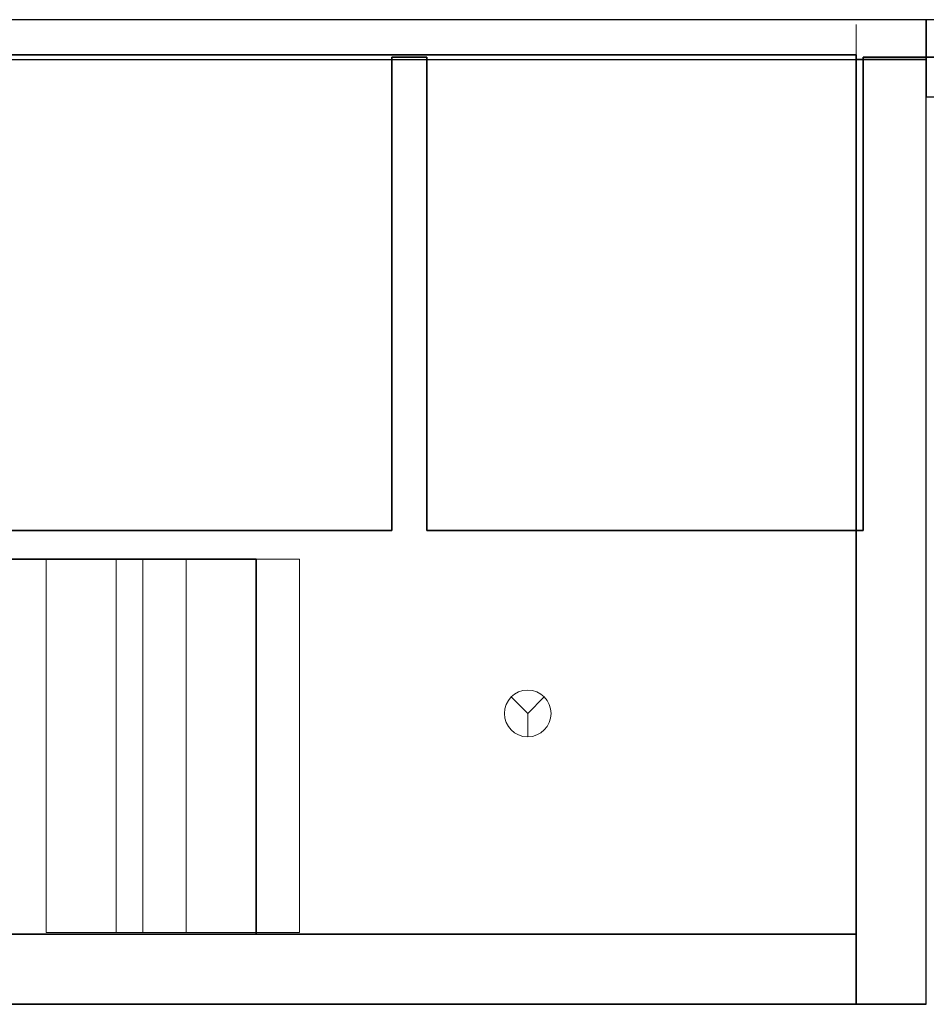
# Model space of a CAD drawing. Header units: metres. Extents: x 397.7 to 427.5, y 12.8 to 28.3.
# Tile 8 of 9: x 417.4 to 421.3, y 24 to 28.2. Entities that reach past the tile are written whole.
import ezdxf

# ---------------------------------------------------------------- set-up
doc = ezdxf.new("R2010")
doc.units = ezdxf.units.M
doc.layers.add('01_SUELOS', color=7, linetype='Continuous', lineweight=25, true_color=0x007f00)
for name, color, linetype, lineweight in [('A-DETL-GENF-OTLN', 7, 'Continuous', 18), ('A-WALL-____-MCUT', 7, 'Continuous', 25), ('A-WALL-____-OTLN', 7, 'Continuous', 25), ('S-STRS-____-OTLN', 7, 'Continuous', 18)]:
    doc.layers.add(name, color=color, linetype=linetype, lineweight=lineweight)

# ---------------------------------------------------------------- blocks, each defined once
blk = doc.blocks.new('Family - Forjat P5-151942-09_PCI_PSC')
at = {"layer": '01_SUELOS', "color": 9, "true_color": 0xaad4aa}
for p, q in [((20.6918, 14.9576), (20.6918, 12.9288)), ((20.6918, 12.9288), (20.6918, 14.9576)), ((20.8418, 14.9576), (20.6918, 14.9576)), ((20.6918, 14.9576), (20.8418, 14.9576)), ((20.8418, 12.9288), (20.8418, 14.9576)), ((20.8418, 14.9576), (20.8418, 12.9288)), ((22.7118, 14.9576), (22.7118, 12.9288)), ((22.7118, 12.9288), (22.7118, 14.9576)), ((28.518, 14.9576), (22.7118, 14.9576)), ((22.7118, 14.9576), (28.518, 14.9576)), ((20.6918, 12.9288), (18.7795, 12.9288)), ((18.7795, 12.9288), (20.6918, 12.9288)), ((22.7118, 12.9288), (20.8418, 12.9288)), ((20.8418, 12.9288), (22.7118, 12.9288))]:
    blk.add_line(p, q, dxfattribs=at)
blk = doc.blocks.new('Family - Mur PSC-156011-09_PCI_PSC')
at = {"layer": 'A-WALL-____-MCUT', "color": 253, "true_color": 0xaaaaaa}
for p, q in [((0.045, 0.3), (0, 0.3)), ((0, 0.3), (0, 0)), ((0.045, 0), (0.045, 0.3)), ((0.985, 0.3), (0.985, 0)), ((5.34, 0.3), (0.985, 0.3)), ((5.34, 0), (5.34, 0.3)), ((0, 0), (0.045, 0)), ((0.985, 0), (5.34, 0))]:
    blk.add_line(p, q, dxfattribs=at)
at = {"layer": 'A-WALL-____-OTLN', "color": 253, "true_color": 0xaaaaaa}
for p, q in [((0.045, 0.3), (0, 0.3)), ((0, 0.3), (0, 0)), ((0.045, 0), (0.045, 0.3)), ((0.985, 0.3), (0.985, 0)), ((0.985, 0.3), (5.34, 0.3)), ((5.34, 0.3), (5.34, 0)), ((0, 0), (0.045, 0)), ((0.985, 0), (5.34, 0))]:
    blk.add_line(p, q, dxfattribs=at)
at = {"layer": 'A-WALL-____-OTLN', "color": 253, "lineweight": 18, "true_color": 0xaaaaaa}
blk.add_line((0, 0), (5.34, 0), dxfattribs=at)
blk = doc.blocks.new('Family - Escala PSC-156049-09_PCI_PSC')
at = {"layer": 'S-STRS-____-OTLN', "color": 253, "true_color": 0xaaaaaa}
for p, q in [((0.4153, 1.6), (0, 1.6)), ((0, 1.6), (0.3, 1.6)), ((0, 1.6), (0, 0)), ((0, 1.6), (0, 0)), ((0, 1.6), (0, 0)), ((0, 0), (0, 1.6)), ((0.3, 1.6), (0, 1.6)), ((0, 1.6), (0.3, 1.6)), ((0.3, 1.6), (0.6, 1.6)), ((0.3, 1.6), (0.3, 0)), ((0.3, 1.6), (0.3, 0)), ((0.3, 0), (0.3, 1.6)), ((0.3, 1.6), (0.3, 0)), ((0.3, 1.6), (0.3, 0)), ((0.3, 0), (0.3, 1.6)), ((0.6, 1.6), (0.3, 1.6)), ((0.3, 1.6), (0.6, 1.6)), ((1.0859, 1.6), (0.4153, 1.6)), ((0.4153, 0), (0.4153, 1.6)), ((0.9, 1.6), (0.6, 1.6)), ((0.6, 1.6), (0.6, 0)), ((0.6, 1.6), (0.6, 0)), ((0.6, 1.6), (0.6, 0)), ((0.6, 0), (0.6, 1.6)), ((0.9, 1.6), (0.6, 1.6)), ((0.6, 1.6), (0.9, 1.6)), ((0.6, 0), (0.6, 1.6)), ((0.6, 1.6), (0.6, 0)), ((0.9, 0), (0.9, 1.6)), ((0.9, 1.6), (1.0859, 1.6)), ((0.9, 1.6), (0.9, 0)), ((0.9, 0), (0.9, 1.6)), ((0.9, 1.6), (0.9, 0)), ((1.0859, 1.6), (1.0859, 0)), ((0, 0), (0.4153, 0)), ((0.3, 0), (0, 0)), ((0, 0), (0.3, 0)), ((0.3, 0), (0, 0)), ((0.6, 0), (0.3, 0)), ((0.3, 0), (0.6, 0)), ((0.6, 0), (0.3, 0)), ((0.4153, 0), (1.0859, 0)), ((0.6, 0), (0.9, 0)), ((0.6, 0), (0.9, 0)), ((0.9, 0), (0.6, 0)), ((1.0859, 0), (0.9, 0))]:
    blk.add_line(p, q, dxfattribs=at)
blk = doc.blocks.new('Family - Forjat PSC-156053-09_PCI_PSC')
at = {"layer": '01_SUELOS', "color": 9, "true_color": 0xaad4aa}
for p, q in [((3.9, 3.7687), (0, 3.7687)), ((0, 3.7687), (3.9, 3.7687)), ((0, 3.7687), (0, 1.6075)), ((0, 1.6075), (0, 3.7687)), ((3.9, 0), (3.9, 3.7687)), ((3.9, 3.7687), (3.9, 0)), ((0, 1.6075), (1.3285, 1.6075)), ((1.3285, 1.6075), (0, 1.6075)), ((1.3285, 1.6075), (1.3285, 0)), ((1.3285, 0), (1.3285, 1.6075)), ((1.3285, 0), (3.9, 0)), ((3.9, 0), (1.3285, 0))]:
    blk.add_line(p, q, dxfattribs=at)
blk = doc.blocks.new('Family - Paviment PSC-156093-09_PCI_PSC')
at = {"layer": '01_SUELOS', "color": 9, "true_color": 0xaad4aa}
for p, q in [((23.148, 10.7606), (19.1424, 10.7606)), ((19.1424, 10.7606), (23.148, 10.7606))]:
    blk.add_line(p, q, dxfattribs=at)
blk = doc.blocks.new('Family - Mur PSC-156098-09_PCI_PSC')
at = {"layer": 'A-WALL-____-MCUT', "color": 253, "true_color": 0xaaaaaa}
for p, q in [((2.5631, 0.3), (0, 0.3)), ((0, 0.3), (0, 0)), ((3.1987, 0.3), (2.5631, 0.3)), ((4.0487, 0.3), (3.1987, 0.3)), ((4.0487, 0), (4.0487, 0.3)), ((0, 0), (2.5631, 0)), ((2.5631, 0), (3.1987, 0)), ((3.1987, 0), (4.0487, 0))]:
    blk.add_line(p, q, dxfattribs=at)
at = {"layer": 'A-WALL-____-OTLN', "color": 253, "true_color": 0xaaaaaa}
for p, q in [((4.0487, 0.3), (0, 0.3)), ((0, 0.3), (0, 0)), ((4.0487, 0), (4.0487, 0.3)), ((0, 0), (4.0487, 0))]:
    blk.add_line(p, q, dxfattribs=at)
at = {"layer": 'A-WALL-____-OTLN', "color": 253, "lineweight": 18, "true_color": 0xaaaaaa}
blk.add_line((-0.1501, 0), (4.0487, 0), dxfattribs=at)
blk = doc.blocks.new('Family - LONDR55-XX_ZZ-ARQ-CAA-M3D-Londres55-156104-09_PCI_PSC')
at = {"layer": 'A-WALL-____-MCUT', "color": 253, "true_color": 0xaaaaaa}
for p, q in [((15.44, 0.17), (0, 0.17)), ((0, 0.17), (0, 0)), ((0, 0), (15.44, 0))]:
    blk.add_line(p, q, dxfattribs=at)
at = {"layer": 'A-WALL-____-OTLN', "color": 253, "true_color": 0xaaaaaa}
for p, q in [((15.44, 0.17), (0, 0.17)), ((0, 0.17), (0, 0)), ((0, 0), (15.44, 0))]:
    blk.add_line(p, q, dxfattribs=at)
at = {"layer": 'A-WALL-____-OTLN', "color": 253, "lineweight": 18, "true_color": 0xaaaaaa}
blk.add_line((0, 0), (15.44, 0), dxfattribs=at)
blk = doc.blocks.new('Family - Evans PSC-156116-09_PCI_PSC')
at = {"layer": 'A-WALL-____-MCUT', "color": 253, "true_color": 0xaaaaaa}
for p, q in [((0.0684, 0.33), (0, 0)), ((5.8656, 0.33), (0.0684, 0.33)), ((5.8656, 0), (5.8656, 0.33)), ((0, 0), (5.8656, 0))]:
    blk.add_line(p, q, dxfattribs=at)
at = {"layer": 'A-WALL-____-OTLN', "color": 253, "true_color": 0xaaaaaa}
for p, q in [((0.0684, 0.33), (0, 0)), ((5.8656, 0.33), (0.0684, 0.33)), ((5.8656, 0), (5.8656, 0.33)), ((0, 0), (5.8656, 0))]:
    blk.add_line(p, q, dxfattribs=at)
at = {"layer": 'A-WALL-____-OTLN', "color": 253, "lineweight": 18, "true_color": 0xaaaaaa}
blk.add_line((0, 0), (5.8656, 0), dxfattribs=at)
blk = doc.blocks.new('LONDR55-XX_ZZ-ARQ-CAA-M3D-Londres55_ifc-1-09_PCI_PSC')
at = {"layer": '01_SUELOS', "color": 253, "lineweight": 18, "true_color": 0xaaaaaa}
for name, p in [('Family - Forjat P5-151942-09_PCI_PSC', (398.2952, 13.1106)), ('Family - Forjat PSC-156053-09_PCI_PSC', (417.0769, 24.3096)), ('Family - Paviment PSC-156093-09_PCI_PSC', (398.1289, 13.249))]:
    blk.add_blockref(name, p, dxfattribs=at)
at = {"layer": 'A-WALL-____-OTLN', "color": 253, "lineweight": 18, "true_color": 0xaaaaaa}
for name, p, rotation in [('Family - LONDR55-XX_ZZ-ARQ-CAA-M3D-Londres55-156104-09_PCI_PSC', (421.2769, 28.2282), 180), ('Family - Evans PSC-156116-09_PCI_PSC', (427.1426, 28.2282), 180), ('Family - Mur PSC-156098-09_PCI_PSC', (420.9769, 28.0582), 270)]:
    blk.add_blockref(name, p, dxfattribs=dict(at, rotation=rotation))
blk.add_blockref('Family - Mur PSC-156011-09_PCI_PSC', (415.6369, 24.0096), dxfattribs=at)
at = {"layer": 'S-STRS-____-OTLN', "color": 253, "lineweight": 18, "true_color": 0xaaaaaa}
blk.add_blockref('Family - Escala PSC-156049-09_PCI_PSC', (417.5054, 24.3171), dxfattribs=at)
blk = doc.blocks.new('ZYR_12_01_08 Detectors - 01 Detector Òptic-539619-09_PCI_PSC')
at = {"layer": 'A-DETL-GENF-OTLN', "color": 1, "true_color": 0xff0000}
for q in [(-0.0707, 0.0707), (0.0707, 0.0707), (0, -0.1)]:
    blk.add_line((0, 0), q, dxfattribs=at)
blk.add_circle((0, 0), 0.1, dxfattribs=at)

msp = doc.modelspace()

# ---------------------------------------------------------------- block references
at = {"lineweight": 5}
msp.add_blockref('LONDR55-XX_ZZ-ARQ-CAA-M3D-Londres55_ifc-1-09_PCI_PSC', (0, 0), dxfattribs=at)
at = {"layer": 'A-DETL-GENF-OTLN', "color": 1, "true_color": 0xff0000}
msp.add_blockref('ZYR_12_01_08 Detectors - 01 Detector Òptic-539619-09_PCI_PSC', (419.5691, 25.2557), dxfattribs=at)

doc.saveas('drawing.dxf')
